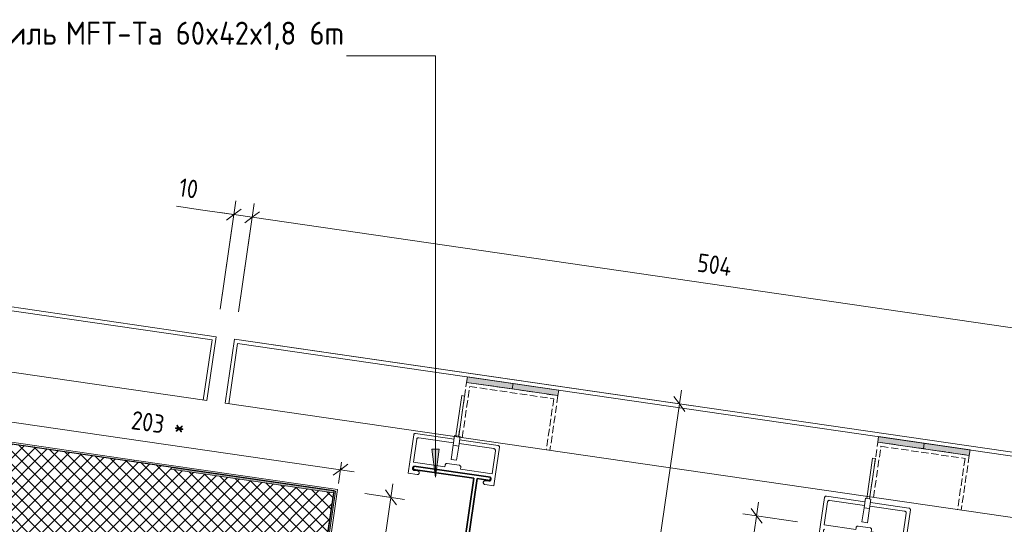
# Model space of a CAD drawing. Header units: millimetres. Extents: x 4450047 to 4451904, y 8380149 to 8380950.
# Tile 9 of 19: x 4450461 to 4450994, y 8380663 to 8380937. Entities that reach past the tile are written whole.
import ezdxf

# ---------------------------------------------------------------- set-up
doc = ezdxf.new("R2010")
doc.units = ezdxf.units.MM
doc.linetypes.add('01 Штриховая _4 мм_', pattern=[5.5, 4, -1.5])
doc.layers.add('Линии', color=7, linetype='Continuous', lineweight=18, true_color=0x00a600)
for name, color, linetype, lineweight in [('Марки по нескольким категориям', 7, 'Continuous', 9), ('Обобщенные модели', 7, 'Continuous', 18), ('Размеры', 7, 'Continuous', 9), ('Размеры-5', 7, 'Continuous', 9), ('Тонкие линии', 7, 'Continuous', 18), ('Элементы узлов', 7, 'Continuous', 18)]:
    doc.layers.add(name, color=color, linetype=linetype, lineweight=lineweight)
doc.styles.add('GOST Common', font='GOST_Common.ttf', dxfattribs={"width": 0.9, "height": 10})
doc.styles.add('ISOCPEUR', font='isocpeur.ttf', dxfattribs={"width": 0.9, "height": 12.5})
doc.dimstyles.new('ADSK_Основной_2_0', dxfattribs={"dimscale": 304.8, "dimtxt": 10.05715, "dimasz": 0.023196, "dimexe": 0.024606, "dimexo": 0.049213, "dimgap": 0.008202, "dimtad": 1, "dimdec": 0, "dimzin": 0, "dimdsep": 46, "dimtxsty": 'GOST Common', "dimblk1": 'OBLIQUE', "dimblk2": 'OBLIQUE', "dimsah": 1, "dimcen": 0.09, "dimdle": 0.024606, "dimazin": 0, "dimtfac": 1, "dimtdec": 4, "dimtix": 1, "dimtmove": 1, "dimatfit": 3, "dimfxl": 1, "dimtvp": 1, "dimtfill": 1, "dimtolj": 1, "dimtzin": 0, "dimarcsym": 2})
doc.dimstyles.new('ADSK_Основной_2_0_1', dxfattribs={"dimscale": 304.8, "dimtxt": 10.05715, "dimasz": 0.023196, "dimexe": 0.024606, "dimexo": 0.049213, "dimgap": 0.008202, "dimtad": 1, "dimdec": 0, "dimzin": 0, "dimdsep": 46, "dimtxsty": 'GOST Common', "dimblk1": 'OBLIQUE', "dimblk2": 'OBLIQUE', "dimsah": 1, "dimcen": 0.09, "dimdle": 0.024606, "dimazin": 0, "dimtfac": 1, "dimtdec": 4, "dimtix": 1, "dimtmove": 0, "dimatfit": 3, "dimfxl": 1, "dimtvp": 1, "dimtfill": 1, "dimtolj": 1, "dimtzin": 0, "dimarcsym": 2})

# ---------------------------------------------------------------- blocks, each defined once
blk = doc.blocks.new('HILTI_s_Профиль_MFT-T - Профиль MFT-Ta 60x42x1_8 6m-21038455-Разрез 3-3')
at = {"layer": 'Обобщенные модели', "lineweight": 35}
for p, q in [((4450896.93, 8380662.67), (4450896.67, 8380660.89)), ((4450896.67, 8380660.89), (4450929.43, 8380656.13)), ((4450938.5, 8380656.63), (4450896.93, 8380662.67)), ((4450929.43, 8380656.13), (4450921.06, 8380598.54)), ((4450922.84, 8380598.28), (4450931.21, 8380655.87)), ((4450931.21, 8380655.87), (4450938.24, 8380654.85)), ((4450938.24, 8380654.85), (4450938.5, 8380656.63)), ((4450921.06, 8380598.54), (4450922.84, 8380598.28))]:
    blk.add_line(p, q, dxfattribs=at)
blk = doc.blocks.new('HILTI_s_Салазка_MFT-CCF - Салазка MFT-CCF S42-21039669-Разрез 3-3')
at = {"layer": 'Обобщенные модели'}
for p, q in [((4450672.08, 8380697.37), (4450674.21, 8380712.02)), ((4450675.29, 8380712.66), (4450696.09, 8380709.65)), ((4450675.87, 8380709.55), (4450674.06, 8380697.08)), ((4450695.8, 8380707.67), (4450677.01, 8380710.4)), ((4450717.58, 8380704.51), (4450698.77, 8380707.24)), ((4450699.06, 8380709.22), (4450719.87, 8380706.2)), ((4450716.62, 8380690.91), (4450718.43, 8380703.38)), ((4450720.72, 8380705.27), (4450718.6, 8380690.62)), ((4450671.18, 8380691.13), (4450672.08, 8380697.37)), ((4450674.06, 8380697.08), (4450691.13, 8380694.6)), ((4450691.13, 8380694.6), (4450691.28, 8380695.59)), ((4450692.41, 8380696.44), (4450698.84, 8380695.51)), ((4450676.13, 8380690.41), (4450671.18, 8380691.13)), ((4450674.59, 8380692.66), (4450676.41, 8380692.39)), ((4450699.69, 8380694.37), (4450699.55, 8380693.38)), ((4450699.55, 8380693.38), (4450716.62, 8380690.91)), ((4450718.6, 8380690.62), (4450717.69, 8380684.38)), ((4450717.69, 8380684.38), (4450712.74, 8380685.1)), ((4450713.03, 8380687.08), (4450714.86, 8380686.82))]:
    blk.add_line(p, q, dxfattribs=at)
at = {"layer": 'Обобщенные модели', "flags": 128}
for points in [[(4450674.21, 8380712.02), (4450674.28, 8380712.17), (4450674.38, 8380712.31), (4450674.5, 8380712.43), (4450674.64, 8380712.53), (4450674.79, 8380712.61), (4450674.95, 8380712.66), (4450675.12, 8380712.67), (4450675.29, 8380712.66)], [(4450677.01, 8380710.4), (4450676.81, 8380710.4), (4450676.62, 8380710.37), (4450676.43, 8380710.31), (4450676.26, 8380710.21), (4450676.12, 8380710.07), (4450676, 8380709.92), (4450675.92, 8380709.74), (4450675.87, 8380709.55)], [(4450719.87, 8380706.2), (4450720.03, 8380706.16), (4450720.19, 8380706.09), (4450720.33, 8380706), (4450720.46, 8380705.89), (4450720.56, 8380705.75), (4450720.64, 8380705.6), (4450720.7, 8380705.44), (4450720.72, 8380705.27)], [(4450718.43, 8380703.38), (4450718.44, 8380703.57), (4450718.41, 8380703.77), (4450718.34, 8380703.95), (4450718.24, 8380704.12), (4450718.11, 8380704.26), (4450717.95, 8380704.38), (4450717.77, 8380704.46), (4450717.58, 8380704.51)], [(4450691.28, 8380695.59), (4450691.32, 8380695.78), (4450691.41, 8380695.96), (4450691.52, 8380696.12), (4450691.67, 8380696.25), (4450691.84, 8380696.35), (4450692.02, 8380696.42), (4450692.22, 8380696.45), (4450692.41, 8380696.44)], [(4450698.84, 8380695.51), (4450699.03, 8380695.46), (4450699.21, 8380695.38), (4450699.37, 8380695.26), (4450699.5, 8380695.11), (4450699.6, 8380694.95), (4450699.67, 8380694.76), (4450699.7, 8380694.57), (4450699.69, 8380694.37)], [(4450674.24, 8380694.83), (4450674.11, 8380694.75), (4450673.94, 8380694.61), (4450673.81, 8380694.45), (4450673.7, 8380694.27), (4450673.63, 8380694.07), (4450673.6, 8380693.86), (4450673.61, 8380693.64), (4450673.66, 8380693.44), (4450673.75, 8380693.24), (4450673.86, 8380693.07), (4450674.01, 8380692.92), (4450674.19, 8380692.79), (4450674.38, 8380692.71), (4450674.59, 8380692.66)], [(4450676.41, 8380692.39), (4450676.59, 8380692.35), (4450676.76, 8380692.27), (4450676.91, 8380692.17), (4450677.04, 8380692.04), (4450677.15, 8380691.89), (4450677.22, 8380691.72), (4450677.26, 8380691.54), (4450677.27, 8380691.35), (4450677.24, 8380691.17), (4450677.18, 8380690.99), (4450677.09, 8380690.83), (4450676.97, 8380690.69), (4450676.83, 8380690.58), (4450676.67, 8380690.49), (4450676.49, 8380690.43), (4450676.31, 8380690.4), (4450676.13, 8380690.41)], [(4450712.74, 8380685.1), (4450712.56, 8380685.15), (4450712.4, 8380685.22), (4450712.24, 8380685.33), (4450712.11, 8380685.46), (4450712.01, 8380685.61), (4450711.94, 8380685.78), (4450711.9, 8380685.96), (4450711.89, 8380686.14), (4450711.92, 8380686.33), (4450711.98, 8380686.5), (4450712.07, 8380686.66), (4450712.18, 8380686.8), (4450712.33, 8380686.92), (4450712.49, 8380687.01), (4450712.66, 8380687.07), (4450712.85, 8380687.09), (4450713.03, 8380687.08)], [(4450714.86, 8380686.82), (4450715.07, 8380686.81), (4450715.28, 8380686.83), (4450715.48, 8380686.9), (4450715.67, 8380687), (4450715.83, 8380687.14), (4450715.97, 8380687.3), (4450716.07, 8380687.48), (4450716.14, 8380687.68), (4450716.17, 8380687.89), (4450716.16, 8380688.11), (4450716.12, 8380688.31), (4450716.03, 8380688.51), (4450715.91, 8380688.68), (4450715.84, 8380688.77)]]:
    blk.add_lwpolyline(points, dxfattribs=at)
blk = doc.blocks.new('HILTI_as_Соединитель_MFT-CCU_Заклепка_БезГрафики - Соединитель MFT-CCU Заклепка БезГрафики-21018214-Разрез 3-3')
at = {"layer": 'Обобщенные модели'}
for p, q in [((4450697.11, 8380711.42), (4450700.27, 8380733.19)), ((4450701.75, 8380732.98), (4450698.6, 8380711.2)), ((4450700.27, 8380733.19), (4450701.75, 8380732.98)), ((4450695.61, 8380706.32), (4450696.37, 8380711.53)), ((4450696.37, 8380711.53), (4450699.34, 8380711.1)), ((4450698.6, 8380711.2), (4450697.11, 8380711.42)), ((4450699.34, 8380711.1), (4450698.58, 8380705.89)), ((4450694.5, 8380698.66), (4450695.61, 8380706.32)), ((4450698.58, 8380705.89), (4450695.61, 8380706.32)), ((4450698.58, 8380705.89), (4450697.47, 8380698.23)), ((4450697.47, 8380698.23), (4450694.5, 8380698.66))]:
    blk.add_line(p, q, dxfattribs=at)
blk = doc.blocks.new('HILTI_s_Салазка_MFT-CCF - Салазка MFT-CCF S42-V1-Разрез 3-3')
at = {"layer": 'Обобщенные модели'}
for p, q in [((4450894.52, 8380663.45), (4450896.64, 8380678.1)), ((4450898.31, 8380675.63), (4450896.5, 8380663.17)), ((4450897.73, 8380678.75), (4450918.52, 8380675.73)), ((4450918.24, 8380673.75), (4450899.44, 8380676.48)), ((4450921.49, 8380675.3), (4450942.3, 8380672.28)), ((4450940.02, 8380670.59), (4450921.21, 8380673.32)), ((4450939.05, 8380656.99), (4450940.86, 8380669.46)), ((4450943.16, 8380671.36), (4450941.03, 8380656.7)), ((4450893.61, 8380657.22), (4450894.52, 8380663.45)), ((4450896.5, 8380663.17), (4450913.57, 8380660.69)), ((4450897.02, 8380658.74), (4450898.85, 8380658.48)), ((4450913.57, 8380660.69), (4450913.71, 8380661.68)), ((4450914.85, 8380662.52), (4450921.28, 8380661.59)), ((4450922.12, 8380660.46), (4450921.98, 8380659.47)), ((4450921.98, 8380659.47), (4450939.05, 8380656.99)), ((4450898.56, 8380656.5), (4450893.61, 8380657.22)), ((4450935.47, 8380653.17), (4450937.29, 8380652.9)), ((4450941.03, 8380656.7), (4450940.13, 8380650.47)), ((4450940.13, 8380650.47), (4450935.18, 8380651.19))]:
    blk.add_line(p, q, dxfattribs=at)
at = {"layer": 'Обобщенные модели', "flags": 128}
for points in [[(4450896.64, 8380678.1), (4450896.72, 8380678.26), (4450896.81, 8380678.4), (4450896.93, 8380678.52), (4450897.07, 8380678.62), (4450897.22, 8380678.69), (4450897.39, 8380678.74), (4450897.56, 8380678.76), (4450897.73, 8380678.75)], [(4450899.44, 8380676.48), (4450899.24, 8380676.49), (4450899.05, 8380676.46), (4450898.87, 8380676.39), (4450898.7, 8380676.29), (4450898.55, 8380676.16), (4450898.44, 8380676), (4450898.35, 8380675.83), (4450898.31, 8380675.63)], [(4450940.86, 8380669.46), (4450940.87, 8380669.66), (4450940.84, 8380669.85), (4450940.77, 8380670.04), (4450940.67, 8380670.2), (4450940.54, 8380670.35), (4450940.38, 8380670.46), (4450940.21, 8380670.55), (4450940.02, 8380670.59)], [(4450942.3, 8380672.28), (4450942.47, 8380672.24), (4450942.63, 8380672.18), (4450942.77, 8380672.09), (4450942.89, 8380671.97), (4450943, 8380671.84), (4450943.08, 8380671.69), (4450943.13, 8380671.52), (4450943.16, 8380671.36)], [(4450896.67, 8380660.91), (4450896.54, 8380660.83), (4450896.38, 8380660.7), (4450896.24, 8380660.54), (4450896.14, 8380660.35), (4450896.07, 8380660.15), (4450896.04, 8380659.94), (4450896.05, 8380659.73), (4450896.1, 8380659.52), (4450896.18, 8380659.33), (4450896.3, 8380659.15), (4450896.45, 8380659), (4450896.62, 8380658.88), (4450896.82, 8380658.79), (4450897.02, 8380658.74)], [(4450898.85, 8380658.48), (4450899.03, 8380658.44), (4450899.2, 8380658.36), (4450899.35, 8380658.26), (4450899.48, 8380658.12), (4450899.58, 8380657.97), (4450899.66, 8380657.8), (4450899.7, 8380657.62), (4450899.7, 8380657.44), (4450899.68, 8380657.26), (4450899.62, 8380657.08), (4450899.53, 8380656.92), (4450899.41, 8380656.78), (4450899.27, 8380656.66), (4450899.1, 8380656.57), (4450898.93, 8380656.51), (4450898.75, 8380656.49), (4450898.56, 8380656.5)], [(4450913.71, 8380661.68), (4450913.76, 8380661.87), (4450913.84, 8380662.05), (4450913.96, 8380662.2), (4450914.1, 8380662.34), (4450914.27, 8380662.44), (4450914.46, 8380662.5), (4450914.65, 8380662.53), (4450914.85, 8380662.52)], [(4450921.28, 8380661.59), (4450921.47, 8380661.54), (4450921.65, 8380661.46), (4450921.8, 8380661.34), (4450921.94, 8380661.2), (4450922.04, 8380661.03), (4450922.1, 8380660.85), (4450922.13, 8380660.65), (4450922.12, 8380660.46)], [(4450935.18, 8380651.19), (4450935, 8380651.23), (4450934.83, 8380651.31), (4450934.68, 8380651.41), (4450934.55, 8380651.54), (4450934.45, 8380651.7), (4450934.37, 8380651.86), (4450934.33, 8380652.04), (4450934.32, 8380652.23), (4450934.35, 8380652.41), (4450934.41, 8380652.59), (4450934.5, 8380652.75), (4450934.62, 8380652.89), (4450934.76, 8380653.01), (4450934.92, 8380653.09), (4450935.1, 8380653.15), (4450935.28, 8380653.18), (4450935.47, 8380653.17)], [(4450937.29, 8380652.9), (4450937.51, 8380652.89), (4450937.72, 8380652.92), (4450937.92, 8380652.99), (4450938.1, 8380653.09), (4450938.27, 8380653.22), (4450938.4, 8380653.39), (4450938.51, 8380653.57), (4450938.58, 8380653.77), (4450938.61, 8380653.98), (4450938.6, 8380654.19), (4450938.55, 8380654.4), (4450938.47, 8380654.59), (4450938.35, 8380654.77), (4450938.27, 8380654.85)]]:
    blk.add_lwpolyline(points, dxfattribs=at)
blk = doc.blocks.new('HILTI_2D_Сталь оц_L - Оц_сталь L-21262238-Разрез 3-3')
at = {"layer": 'Элементы узлов'}
for p, q in [((4450522.81, 8380698.3), (4450522.66, 8380697.31)), ((4450522.66, 8380697.31), (4450631.87, 8380681.43)), ((4450522.81, 8380698.3), (4450633.01, 8380682.28)), ((4450631.87, 8380681.43), (4450602.99, 8380482.7)), ((4450633.01, 8380682.28), (4450603.98, 8380482.56)), ((4450602.99, 8380482.7), (4450603.98, 8380482.56))]:
    blk.add_line(p, q, dxfattribs=at)
blk = doc.blocks.new('HILTI_2D_Сталь оц_L - Оц_сталь L-21261047-Разрез 3-3')
at = {"layer": 'Элементы узлов'}
for p, q in [((4450431.76, 8380711.53), (4450402.74, 8380511.81)), ((4450522.81, 8380698.3), (4450431.76, 8380711.53)), ((4450432.61, 8380710.39), (4450403.73, 8380511.66)), ((4450522.66, 8380697.31), (4450432.61, 8380710.39)), ((4450522.81, 8380698.3), (4450522.66, 8380697.31)), ((4450403.73, 8380511.66), (4450402.74, 8380511.81))]:
    blk.add_line(p, q, dxfattribs=at)
blk = doc.blocks.new('DIMBLOCK1-Разрез 3-3')
at = {"layer": 'Размеры-5'}
for p, q in [((4450545.79, 8380835.74), (4450558.89, 8380833.84)), ((4450558.89, 8380833.84), (4450581.84, 8380830.5)), ((4450569.45, 8380779.98), (4450577.97, 8380838.65)), ((4450579.35, 8380778.54), (4450587.87, 8380837.21)), ((4450576.9, 8380831.22), (4450569.45, 8380779.98)), ((4450569.47, 8380832.3), (4450586.79, 8380829.79)), ((4450586.79, 8380829.79), (4450579.35, 8380778.54))]:
    blk.add_line(p, q, dxfattribs=at)
at = {"layer": 'Размеры-5', "lineweight": 18}
for p, q in [((4450576.9, 8380831.22), (4450580.9, 8380834.21)), ((4450576.9, 8380831.22), (4450572.89, 8380828.23)), ((4450586.79, 8380829.79), (4450582.78, 8380826.8)), ((4450586.79, 8380829.79), (4450590.8, 8380832.78))]:
    blk.add_line(p, q, dxfattribs=at)
at = {"layer": 'Размеры-5', "color": 0, "insert": (4450548.03, 8380851.15), "char_height": 10, "width": 12.8868, "attachment_point": 1, "rotation": 351.7333, "line_spacing_factor": 1.022761, "style": 'GOST Common', "bg_fill": 3, "box_fill_scale": 1.25, "bg_fill_color": 256, "bg_fill_true_color": 13158600, "bg_fill_transparency": 0}
blk.add_mtext('10', dxfattribs=at)
blk = doc.blocks.new('_Oblique')
at = {"color": 0, "linetype": 'ByBlock', "lineweight": -2}
blk.add_line((-0.5, -0.5), (0.5, 0.5), dxfattribs=at)
blk = doc.blocks.new('DIMBLOCK2-Разрез 3-3')
at = {"layer": 'Размеры-5'}
for p, q in [((4450579.35, 8380778.54), (4450587.87, 8380837.21)), ((4450586.79, 8380829.79), (4450579.35, 8380778.54)), ((4450586.79, 8380829.79), (4451092.98, 8380756.24)), ((4451078.11, 8380706.07), (4451086.63, 8380764.74)), ((4451085.55, 8380757.32), (4451078.11, 8380706.07))]:
    blk.add_line(p, q, dxfattribs=at)
at = {"layer": 'Размеры-5', "lineweight": 18}
for p, q in [((4450586.79, 8380829.79), (4450582.78, 8380826.8)), ((4450586.79, 8380829.79), (4450590.8, 8380832.78)), ((4451085.55, 8380757.32), (4451089.56, 8380760.31)), ((4451085.55, 8380757.32), (4451081.55, 8380754.33))]:
    blk.add_line(p, q, dxfattribs=at)
at = {"layer": 'Размеры-5', "color": 0, "insert": (4450828.63, 8380810.38), "char_height": 10, "width": 23.7281, "attachment_point": 1, "rotation": 351.7333, "line_spacing_factor": 1.022761, "style": 'GOST Common', "bg_fill": 3, "box_fill_scale": 1.25, "bg_fill_color": 256, "bg_fill_true_color": 13158600, "bg_fill_transparency": 0}
blk.add_mtext('504', dxfattribs=at)
blk = doc.blocks.new('DIMBLOCK18-Разрез 3-3')
at = {"layer": 'Размеры-5'}
for p, q in [((4450592.03, 8380761.54), (4450825.54, 8380727.6)), ((4450818.11, 8380728.68), (4450592.03, 8380761.54)), ((4450819.19, 8380736.1), (4450776.77, 8380444.18)), ((4450767.95, 8380453.04), (4450785.27, 8380450.53)), ((4450777.85, 8380451.61), (4450767.95, 8380453.04))]:
    blk.add_line(p, q, dxfattribs=at)
at = {"layer": 'Размеры-5', "lineweight": 18}
for p, q in [((4450818.11, 8380728.68), (4450815.12, 8380732.69)), ((4450818.11, 8380728.68), (4450821.1, 8380724.67)), ((4450777.85, 8380451.61), (4450774.86, 8380455.61)), ((4450777.85, 8380451.61), (4450780.84, 8380447.6))]:
    blk.add_line(p, q, dxfattribs=at)
at = {"layer": 'Размеры-5', "color": 0, "insert": (4450781.21, 8380583.02), "char_height": 10, "width": 22.7053, "attachment_point": 1, "rotation": 81.7307, "line_spacing_factor": 1.022761, "style": 'GOST Common', "bg_fill": 3, "box_fill_scale": 1.25, "bg_fill_color": 256, "bg_fill_true_color": 13158600, "bg_fill_transparency": 0}
blk.add_mtext('280', dxfattribs=at)
blk = doc.blocks.new('DIMBLOCK19-Разрез 3-3')
at = {"layer": 'Размеры-5'}
for p, q in [((4450425.9, 8380723.34), (4450641.99, 8380691.94)), ((4450433.92, 8380726.37), (4450432.25, 8380714.84)), ((4450433.32, 8380722.27), (4450433.92, 8380726.37)), ((4450635.17, 8380697.12), (4450633.49, 8380685.6)), ((4450634.57, 8380693.02), (4450635.17, 8380697.12))]:
    blk.add_line(p, q, dxfattribs=at)
at = {"layer": 'Размеры-5', "lineweight": 18}
for p, q in [((4450433.32, 8380722.27), (4450429.32, 8380719.28)), ((4450433.32, 8380722.27), (4450437.33, 8380725.26)), ((4450634.57, 8380693.02), (4450638.58, 8380696.01)), ((4450634.57, 8380693.02), (4450630.56, 8380690.03))]:
    blk.add_line(p, q, dxfattribs=at)
at = {"layer": 'Размеры-5', "color": 0, "insert": (4450522.27, 8380725.07), "char_height": 10, "width": 33.7511, "attachment_point": 1, "rotation": 351.7307, "line_spacing_factor": 1.022761, "style": 'GOST Common', "bg_fill": 3, "box_fill_scale": 1.25, "bg_fill_color": 256, "bg_fill_true_color": 13158600, "bg_fill_transparency": 0}
blk.add_mtext('203 *', dxfattribs=at)
blk = doc.blocks.new('DIMBLOCK20-Разрез 3-3')
at = {"layer": 'Размеры-5'}
for p, q in [((4450662.98, 8380685.5), (4450631.18, 8380466.71)), ((4450647.85, 8380680.12), (4450669.32, 8380677)), ((4450661.9, 8380678.08), (4450647.85, 8380680.12)), ((4450614.08, 8380476.78), (4450639.68, 8380473.06)), ((4450632.26, 8380474.13), (4450614.08, 8380476.78))]:
    blk.add_line(p, q, dxfattribs=at)
at = {"layer": 'Размеры-5', "lineweight": 18}
for p, q in [((4450661.9, 8380678.08), (4450658.91, 8380682.09)), ((4450661.9, 8380678.08), (4450664.89, 8380674.07)), ((4450632.26, 8380474.13), (4450629.27, 8380478.14)), ((4450632.26, 8380474.13), (4450635.25, 8380470.13))]:
    blk.add_line(p, q, dxfattribs=at)
at = {"layer": 'Размеры-5', "color": 0, "insert": (4450629.65, 8380564.43), "char_height": 10, "width": 33.7511, "attachment_point": 1, "rotation": 81.7307, "line_spacing_factor": 1.022761, "style": 'GOST Common', "bg_fill": 3, "box_fill_scale": 1.25, "bg_fill_color": 256, "bg_fill_true_color": 13158600, "bg_fill_transparency": 0}
blk.add_mtext('206 *', dxfattribs=at)
blk = doc.blocks.new('DIMBLOCK21-Разрез 3-3')
at = {"layer": 'Размеры-5'}
for p, q in [((4450860.91, 8380675.49), (4450826.25, 8380436.99)), ((4450882.09, 8380664.83), (4450852.41, 8380669.14)), ((4450859.83, 8380668.07), (4450882.09, 8380664.83)), ((4450817.43, 8380445.85), (4450834.75, 8380443.34)), ((4450827.33, 8380444.41), (4450817.43, 8380445.85))]:
    blk.add_line(p, q, dxfattribs=at)
at = {"layer": 'Размеры-5', "lineweight": 18}
for p, q in [((4450859.83, 8380668.07), (4450856.84, 8380672.07)), ((4450859.83, 8380668.07), (4450862.82, 8380664.06)), ((4450827.33, 8380444.41), (4450824.34, 8380448.42)), ((4450827.33, 8380444.41), (4450830.32, 8380440.41))]:
    blk.add_line(p, q, dxfattribs=at)
at = {"layer": 'Размеры-5', "color": 0, "insert": (4450826.81, 8380549.12), "char_height": 10, "width": 22.7053, "attachment_point": 1, "rotation": 81.7307, "line_spacing_factor": 1.022761, "style": 'GOST Common', "bg_fill": 3, "box_fill_scale": 1.25, "bg_fill_color": 256, "bg_fill_true_color": 13158600, "bg_fill_transparency": 0}
blk.add_mtext('226', dxfattribs=at)

msp = doc.modelspace()

# ---------------------------------------------------------------- hatches: boundary and pattern name
at = {"layer": 'Элементы узлов', "true_color": 0xffffff}
for points in [[(4450727.57, 8380736.79), (4450728.01, 8380739.76), (4450703.27, 8380743.36), (4450702.83, 8380740.39), (4450720.72, 8380737.79)], [(4450752.32, 8380733.2), (4450752.75, 8380736.17), (4450728.01, 8380739.76), (4450727.57, 8380736.79), (4450741.23, 8380734.81)], [(4450950.24, 8380704.43), (4450950.67, 8380707.4), (4450925.93, 8380710.99), (4450925.5, 8380708.03)], [(4450974.98, 8380700.84), (4450975.41, 8380703.81), (4450950.67, 8380707.4), (4450950.24, 8380704.43), (4450973.42, 8380701.06)]]:
    msp.add_hatch(color=7, dxfattribs=at).paths.add_polyline_path(points)
at = {"layer": 'Элементы узлов'}
h = msp.add_hatch(dxfattribs=at)
h.set_pattern_fill('FP_1', color=256, style=0, pattern_type=2)
h.set_pattern_definition([(45, (4450656.543, 8289717.818), (-3.5355339, 3.5355339), []), (135, (4450656.543, 8289717.818), (-3.5355339, -3.5355339), [])])
h.paths.add_polyline_path([(4450602.58, 8380486.83), (4450630.74, 8380680.59), (4450543, 8380693.34), (4450543.15, 8380694.33), (4450631.2, 8380681.53), (4450631.23, 8380681.74), (4450433.31, 8380710.5), (4450405.09, 8380516.3), (4450471.54, 8380506.64), (4450485.81, 8380604.85), (4450493.58, 8380603.72), (4450499.12, 8380641.82), (4450548.6, 8380634.62), (4450543.06, 8380596.53), (4450549.15, 8380595.65), (4450534.76, 8380496.69), (4450602.39, 8380486.86)])
h.paths.add_polyline_path([(4450555.04, 8380558.62), (4450548.61, 8380559.55), (4450550.48, 8380572.42), (4450556.91, 8380571.48)])
at = {"layer": 'Элементы узлов', "true_color": 0x0000a0}
msp.add_hatch(color=174, dxfattribs=at).paths.add_polyline_path([(4450652.58, 8380469.39), (4450652.74, 8380470.37), (4450602.39, 8380478.57), (4450631.87, 8380681.43), (4450543.15, 8380694.33), (4450543, 8380693.34), (4450630.74, 8380680.59), (4450601.26, 8380477.74), (4450651.78, 8380469.52)])

# ---------------------------------------------------------------- linework, layer by layer
at = {"layer": 'Линии', "color": 7}
for p, q in [((4450565.03, 8380763.44), (4450284.59, 8380804.19)), ((4450567.29, 8380765.13), (4450284.88, 8380806.16)), ((4450562.26, 8380730.5), (4450279.84, 8380771.53)), ((4450567.29, 8380765.13), (4450562.26, 8380730.5)), ((4450565.03, 8380763.44), (4450560.28, 8380730.78)), ((4450577.19, 8380763.69), (4450572.16, 8380729.06)), ((4450578.88, 8380761.43), (4450574.14, 8380728.77)), ((4451075.95, 8380691.23), (4450577.19, 8380763.69)), ((4451075.95, 8380689.21), (4450578.88, 8380761.43)), ((4451075.95, 8380655.86), (4450572.16, 8380729.06))]:
    msp.add_line(p, q, dxfattribs=at)
at = {"layer": 'Линии', "color": 7, "linetype": '01 Штриховая _4 мм_'}
for p, q in [((4450698.52, 8380710.7), (4450702.83, 8380740.39)), ((4450700.5, 8380710.41), (4450704.53, 8380738.12)), ((4450702.83, 8380740.39), (4450752.32, 8380733.2)), ((4450704.53, 8380738.12), (4450750.05, 8380731.51)), ((4450752.32, 8380733.2), (4450748, 8380703.51)), ((4450750.05, 8380731.51), (4450746.02, 8380703.8)), ((4450921.18, 8380678.35), (4450925.5, 8380708.03)), ((4450923.16, 8380678.06), (4450927.19, 8380705.76)), ((4450925.5, 8380708.03), (4450974.98, 8380700.84)), ((4450927.19, 8380705.76), (4450972.71, 8380699.14)), ((4450974.98, 8380700.84), (4450970.66, 8380671.16)), ((4450972.71, 8380699.14), (4450968.68, 8380671.45))]:
    msp.add_line(p, q, dxfattribs=at)
at = {"layer": 'Марки по нескольким категориям'}
msp.add_line((4450686.1, 8380917.24), (4450637.86, 8380917.24), dxfattribs=at)
at = {"layer": 'Тонкие линии'}
for p, q in [((4450703.27, 8380743.36), (4450702.83, 8380740.39)), ((4450728.01, 8380739.76), (4450703.27, 8380743.36)), ((4450702.83, 8380740.39), (4450727.57, 8380736.79)), ((4450728.01, 8380739.76), (4450727.57, 8380736.79)), ((4450752.75, 8380736.17), (4450728.01, 8380739.76)), ((4450727.57, 8380736.79), (4450752.32, 8380733.2)), ((4450752.32, 8380733.2), (4450752.75, 8380736.17)), ((4450925.93, 8380710.99), (4450925.5, 8380708.03)), ((4450950.67, 8380707.4), (4450925.93, 8380710.99)), ((4450631.23, 8380681.74), (4450433.31, 8380710.5)), ((4450925.5, 8380708.03), (4450950.24, 8380704.43)), ((4450950.67, 8380707.4), (4450950.24, 8380704.43)), ((4450975.41, 8380703.81), (4450950.67, 8380707.4)), ((4450950.24, 8380704.43), (4450974.98, 8380700.84)), ((4450974.98, 8380700.84), (4450975.41, 8380703.81)), ((4450543.15, 8380694.33), (4450543, 8380693.34)), ((4450543, 8380693.34), (4450630.74, 8380680.59)), ((4450631.87, 8380681.43), (4450543.15, 8380694.33)), ((4450630.74, 8380680.59), (4450601.26, 8380477.74)), ((4450602.39, 8380478.57), (4450631.87, 8380681.43)), ((4450602.9, 8380486.78), (4450631.23, 8380681.74))]:
    msp.add_line(p, q, dxfattribs=at)

# ---------------------------------------------------------------- block references
at = {"layer": 'Обобщенные модели'}
for name, p in [('HILTI_as_Соединитель_MFT-CCU_Заклепка_БезГрафики - Соединитель MFT-CCU Заклепка БезГрафики-21018214-Разрез 3-3', (0, 0)), ('HILTI_s_Салазка_MFT-CCF - Салазка MFT-CCF S42-21039669-Разрез 3-3', (0, 0)), ('HILTI_s_Профиль_MFT-T - Профиль MFT-Ta 60x42x1_8 6m-21038455-Разрез 3-3', (-222.66, 32.36)), ('HILTI_as_Соединитель_MFT-CCU_Заклепка_БезГрафики - Соединитель MFT-CCU Заклепка БезГрафики-21018214-Разрез 3-3', (222.43, -33.91)), ('HILTI_s_Салазка_MFT-CCF - Салазка MFT-CCF S42-V1-Разрез 3-3', (0, 0))]:
    msp.add_blockref(name, p, dxfattribs=at)
at = {"layer": 'Элементы узлов'}
for name in ['HILTI_2D_Сталь оц_L - Оц_сталь L-21261047-Разрез 3-3', 'HILTI_2D_Сталь оц_L - Оц_сталь L-21262238-Разрез 3-3']:
    msp.add_blockref(name, (0, 0), dxfattribs=at)

# ---------------------------------------------------------------- texts
at = {"layer": 'Марки по нескольким категориям', "char_height": 12.5, "attachment_point": 1, "style": 'ISOCPEUR'}
for s, insert, width in [('Профиль', (4450419.47, 8380935.75), 71.7911), (' MFT-Ta 60x42x1,8 6m', (4450478.7, 8380935.75), 190.8417)]:
    msp.add_mtext(s, dxfattribs=dict(at, insert=insert, width=width))

# ---------------------------------------------------------------- next in the draw order: dimensions: what is measured, and where the dimension line sits
at = {"layer": 'Размеры'}
dim = msp.add_linear_dim(base=(4450586.79, 8380829.79), p1=(4450567.29, 8380765.13), p2=(4450577.19, 8380763.69), angle=351.7333, dimstyle='ADSK_Основной_2_0', override={"dimpost": '<>', "dimfxl": 10}, dxfattribs=at)
dim.commit()
dim.dimension.update_dxf_attribs({"geometry": 'DIMBLOCK1-Разрез 3-3', "text_midpoint": (4450553.45, 8380843.63), "dimtype": 160, "text_rotation": 351.7333})

# ---------------------------------------------------------------- next in the draw order: dimensions: what is measured, and where the dimension line sits
dim = msp.add_linear_dim(base=(4451085.55, 8380757.32), p1=(4450577.19, 8380763.69), p2=(4451075.95, 8380691.23), angle=351.7333, dimstyle='ADSK_Основной_2_0_1', override={"dimpost": '<>', "dimfxl": 504}, dxfattribs=at)
dim.commit()
dim.dimension.update_dxf_attribs({"geometry": 'DIMBLOCK2-Разрез 3-3', "text_midpoint": (4450837.25, 8380800.97)})

# ---------------------------------------------------------------- next in the draw order: dimensions: what is measured, and where the dimension line sits
dim = msp.add_linear_dim(base=(4450777.85, 8380451.61), p1=(4450577.19, 8380763.69), p2=(4450782.79, 8380450.89), angle=81.7307, dimstyle='ADSK_Основной_2_0_1', override={"dimpost": '<>', "dimfxl": 374.327489}, dxfattribs=at)
dim.commit()
dim.dimension.update_dxf_attribs({"geometry": 'DIMBLOCK18-Разрез 3-3', "text_midpoint": (4450790.56, 8380591.22)})

# ---------------------------------------------------------------- next in the draw order: hatches: boundary and pattern name
at = {"layer": 'Марки по нескольким категориям'}
msp.add_hatch(color=256, dxfattribs=at).paths.add_polyline_path([(4450686.1, 8380689.11), (4450688.07, 8380704.11), (4450684.12, 8380704.11)])

# ---------------------------------------------------------------- next in the draw order: linework, layer by layer
for p, q in [((4450686.1, 8380689.11), (4450686.1, 8380917.24)), ((4450688.07, 8380704.11), (4450684.12, 8380704.11)), ((4450684.12, 8380704.11), (4450686.1, 8380689.11)), ((4450686.1, 8380689.11), (4450688.07, 8380704.11))]:
    msp.add_line(p, q, dxfattribs=at)

# ---------------------------------------------------------------- next in the draw order: dimensions: what is measured, and where the dimension line sits
at = {"layer": 'Размеры'}
for base, p1, p2, angle, override, picture, middle in [((4450634.57, 8380693.02), (4450431.76, 8380711.53), (4450633.01, 8380682.28), 351.7307, {"dimpost": '<>*', "dimfxl": 203.358542}, 'DIMBLOCK19-Разрез 3-3', (4450535.03, 8380715.06)), ((4450827.33, 8380444.41), (4450896.93, 8380662.67), (4450832.27, 8380443.7), 81.7307, {"dimpost": '<>', "dimfxl": 228.323789}, 'DIMBLOCK21-Разрез 3-3', (4450836.16, 8380557.32))]:
    dim = msp.add_linear_dim(base=base, p1=p1, p2=p2, angle=angle, dimstyle='ADSK_Основной_2_0_1', override=override, dxfattribs=at)
    dim.commit()
    dim.dimension.update_dxf_attribs({"geometry": picture, "text_midpoint": middle})

# ---------------------------------------------------------------- next in the draw order: dimensions: what is measured, and where the dimension line sits
dim = msp.add_linear_dim(base=(4450632.26, 8380474.13), p1=(4450633.01, 8380682.28), p2=(4450599.23, 8380478.93), angle=81.7307, dimstyle='ADSK_Основной_2_0_1', override={"dimpost": '<>*', "dimfxl": 206.131218}, dxfattribs=at)
dim.commit()
dim.dimension.update_dxf_attribs({"geometry": 'DIMBLOCK20-Разрез 3-3', "text_midpoint": (4450639.66, 8380577.19)})

doc.saveas('drawing.dxf')
